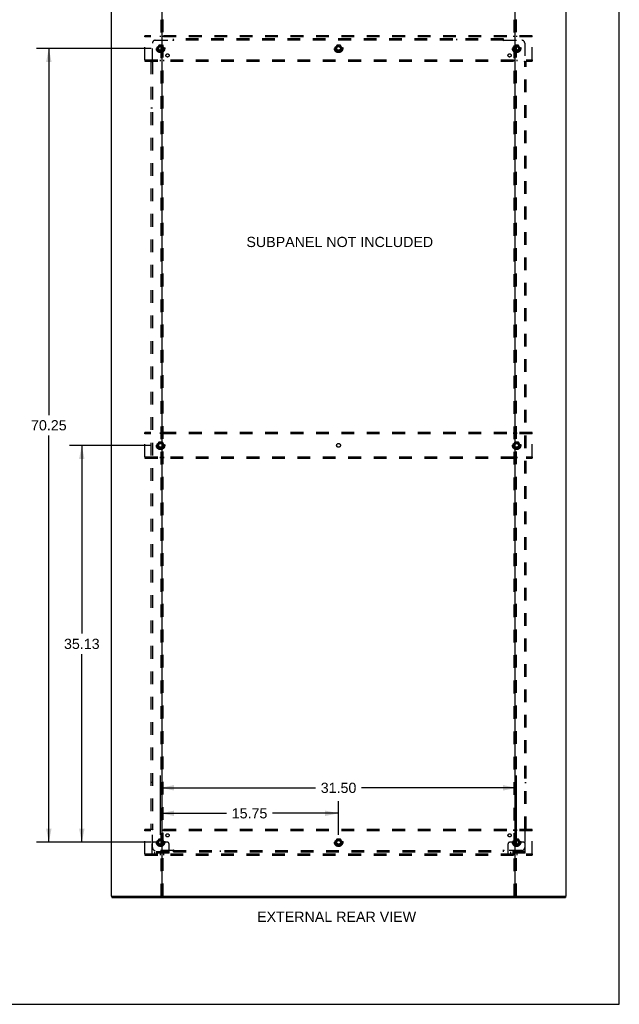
# Model space of a CAD drawing. Header units: inches. Extents: x 0 to 204, y 0 to 132.
# Tile 110 of 113: x 151 to 204, y 0 to 87. Entities that reach past the tile are written whole.
import ezdxf

# ---------------------------------------------------------------- set-up
doc = ezdxf.new("R2010")
doc.units = ezdxf.units.IN
doc.header["$LTSCALE"] = 11.243375
doc.header["$MEASUREMENT"] = 0
doc.linetypes.add('DOT', pattern=[0.2, 0.1, -0.1])
doc.linetypes.add('HIDDEN', pattern=[0.2, 0.1, -0.1])
doc.layers.get('0').update_dxf_attribs({"linetype": 'CONTINUOUS'})
for name, color, linetype in [('DEFAULT_2', 8, 'HIDDEN'), ('DIMENSIONS', 7, 'CONTINUOUS'), ('SUBPANEL', 7, 'CONTINUOUS')]:
    doc.layers.add(name, color=color, linetype=linetype)
doc.styles.get("Standard").update_dxf_attribs({"font": 'arial.ttf'})
doc.dimstyles.new('DIMSTYLE_1', dxfattribs={"dimtxt": 0.901875, "dimasz": 1.2025, "dimexe": 0.09, "dimexo": 0.07, "dimgap": 0.0375, "dimtad": 0, "dimtih": 1, "dimtoh": 1, "dimzin": 4, "dimdsep": 46, "dimtxsty": 'Standard', "dimblk": '_FILLED', "dimblk1": '_FILLED', "dimblk2": '_FILLED', "dimcen": 0.09, "dimadec": 3, "dimazin": 1, "dimtfac": 1, "dimtdec": 3, "dimtofl": 0, "dimtmove": 0, "dimatfit": 3, "dimldrblk": '_FILLED', "dimfxl": 0, "dimtolj": 1, "dimtzin": 4, "dimarcsym": 0})

# ---------------------------------------------------------------- blocks, each defined once
blk = doc.blocks.new('_FILLED')
at = {"color": 0, "linetype": 'ByBlock'}
blk.add_solid([(0, 0), (-1, 0.2), (-1, -0.2)], dxfattribs=at)
blk = doc.blocks.new('*D3')
at = {"layer": 'DIMENSIONS', "color": 2, "linetype": 'Continuous'}
for p, q in [((163.837, 15.011), (163.837, 17.984)), ((179.587, 15.011), (179.587, 17.984)), ((163.837, 16.902), (169.685, 16.902)), ((179.587, 16.902), (173.739, 16.902))]:
    blk.add_line(p, q, dxfattribs=at)
at = {"layer": 'DIMENSIONS', "color": 2, "linetype": 'Continuous', "xscale": 1.2025, "yscale": 1.2025, "zscale": 1.2025, "rotation": 180}
blk.add_blockref('_FILLED', (163.837, 16.902), dxfattribs=at)
at = {"layer": 'DIMENSIONS', "color": 2, "linetype": 'Continuous', "xscale": 1.2025, "yscale": 1.2025, "zscale": 1.2025}
blk.add_blockref('_FILLED', (179.587, 16.902), dxfattribs=at)
at = {"layer": 'DIMENSIONS', "color": 2, "linetype": 'Continuous', "insert": (171.712, 17.353), "char_height": 0.9019, "width": 3.15153, "attachment_point": 2, "line_spacing_factor": 0.9}
blk.add_mtext('15.75', dxfattribs=at)
blk = doc.blocks.new('*D4')
at = {"layer": 'DIMENSIONS', "color": 2, "linetype": 'Continuous'}
for p, q in [((162.995, 84.585), (152.872, 84.585)), ((153.954, 84.585), (153.954, 52.141)), ((153.954, 14.335), (153.954, 50.337)), ((162.995, 14.335), (152.872, 14.335))]:
    blk.add_line(p, q, dxfattribs=at)
at = {"layer": 'DIMENSIONS', "color": 2, "linetype": 'Continuous', "xscale": 1.2025, "yscale": 1.2025, "zscale": 1.2025}
for p, rotation in [((153.954, 84.585), 90), ((153.954, 14.335), 270)]:
    blk.add_blockref('_FILLED', p, dxfattribs=dict(at, rotation=rotation))
at = {"layer": 'DIMENSIONS', "color": 2, "linetype": 'Continuous', "insert": (153.954, 51.69), "char_height": 0.9019, "width": 3.15153, "attachment_point": 2, "line_spacing_factor": 0.9}
blk.add_mtext('70.25', dxfattribs=at)
blk = doc.blocks.new('*D5')
at = {"layer": 'DIMENSIONS', "color": 2, "linetype": 'Continuous'}
for p, q in [((163.837, 15.011), (163.837, 20.239)), ((195.337, 15.011), (195.337, 20.239)), ((163.837, 19.157), (177.56, 19.157)), ((195.337, 19.157), (181.614, 19.157))]:
    blk.add_line(p, q, dxfattribs=at)
at = {"layer": 'DIMENSIONS', "color": 2, "linetype": 'Continuous', "xscale": 1.2025, "yscale": 1.2025, "zscale": 1.2025, "rotation": 180}
blk.add_blockref('_FILLED', (163.837, 19.157), dxfattribs=at)
at = {"layer": 'DIMENSIONS', "color": 2, "linetype": 'Continuous', "xscale": 1.2025, "yscale": 1.2025, "zscale": 1.2025}
blk.add_blockref('_FILLED', (195.337, 19.157), dxfattribs=at)
at = {"layer": 'DIMENSIONS', "color": 2, "linetype": 'Continuous', "insert": (179.587, 19.607), "char_height": 0.9019, "width": 3.15153, "attachment_point": 2, "line_spacing_factor": 0.9}
blk.add_mtext('31.50', dxfattribs=at)
blk = doc.blocks.new('*D6')
at = {"layer": 'DIMENSIONS', "color": 2, "linetype": 'Continuous'}
for p, q in [((162.995, 49.46), (155.79, 49.46)), ((156.872, 49.46), (156.872, 32.799)), ((156.872, 14.335), (156.872, 30.995)), ((162.995, 14.335), (155.79, 14.335))]:
    blk.add_line(p, q, dxfattribs=at)
at = {"layer": 'DIMENSIONS', "color": 2, "linetype": 'Continuous', "xscale": 1.2025, "yscale": 1.2025, "zscale": 1.2025}
for p, rotation in [((156.872, 49.46), 90), ((156.872, 14.335), 270)]:
    blk.add_blockref('_FILLED', p, dxfattribs=dict(at, rotation=rotation))
at = {"layer": 'DIMENSIONS', "color": 2, "linetype": 'Continuous', "insert": (156.872, 32.348), "char_height": 0.9019, "width": 3.15153, "attachment_point": 2, "line_spacing_factor": 0.9}
blk.add_mtext('35.13', dxfattribs=at)

msp = doc.modelspace()

# ---------------------------------------------------------------- linework, layer by layer
at = {"color": 7, "linetype": 'Continuous'}
for p, q in [((204.425, 0), (204.425, 132.275)), ((159.514, 9.564), (159.514, 9.46)), ((163.903, 9.564), (195.271, 9.564)), ((199.66, 9.564), (199.66, 9.46)), ((0, 0), (204.425, 0))]:
    msp.add_line(p, q, dxfattribs=at)
at = {"color": 3, "linetype": 'Continuous'}
for p, q in [((159.462, 89.356), (159.462, 9.564)), ((163.962, 89.356), (163.962, 9.564)), ((195.212, 9.564), (195.212, 89.356)), ((199.712, 9.564), (199.712, 89.356)), ((159.462, 9.564), (163.903, 9.564)), ((159.514, 9.46), (199.66, 9.46)), ((195.271, 9.564), (199.712, 9.564))]:
    msp.add_line(p, q, dxfattribs=at)
at = {"layer": 'DEFAULT_2', "color": 8, "linetype": 'HIDDEN'}
for p, q in [((163.858, 89.356), (163.858, 9.564)), ((164.066, 9.564), (164.066, 89.356)), ((195.108, 89.356), (195.108, 9.564)), ((195.316, 9.564), (195.316, 89.356)), ((162.462, 85.606), (162.462, 85.71)), ((196.712, 85.71), (162.462, 85.71)), ((162.462, 83.564), (162.462, 85.606)), ((196.712, 85.606), (162.462, 85.606)), ((163.812, 85.71), (163.812, 85.606)), ((164.112, 85.606), (164.112, 85.71)), ((195.062, 85.71), (195.062, 85.606)), ((195.362, 85.606), (195.362, 85.71)), ((196.712, 85.606), (196.712, 85.71)), ((196.712, 83.564), (196.712, 85.606)), ((163.674, 84.857), (163.52, 84.59)), ((163.52, 84.58), (163.674, 84.312)), ((163.992, 84.862), (163.683, 84.862)), ((164.155, 84.59), (164, 84.857)), ((164, 84.312), (164.155, 84.58)), ((179.424, 84.857), (179.27, 84.59)), ((179.27, 84.58), (179.424, 84.312)), ((179.742, 84.862), (179.433, 84.862)), ((179.905, 84.59), (179.75, 84.857)), ((179.75, 84.312), (179.905, 84.58)), ((195.174, 84.857), (195.02, 84.59)), ((195.02, 84.58), (195.174, 84.312)), ((195.492, 84.862), (195.183, 84.862)), ((195.655, 84.59), (195.5, 84.857)), ((195.5, 84.312), (195.655, 84.58)), ((163.992, 84.307), (163.683, 84.307)), ((179.742, 84.307), (179.433, 84.307)), ((195.492, 84.307), (195.183, 84.307)), ((162.462, 83.564), (162.462, 83.46)), ((162.462, 83.564), (196.712, 83.564)), ((162.462, 83.46), (196.712, 83.46)), ((163.812, 83.564), (163.812, 83.46)), ((164.112, 83.564), (164.112, 83.46)), ((195.062, 83.564), (195.062, 83.46)), ((195.362, 83.564), (195.362, 83.46)), ((196.712, 83.564), (196.712, 83.46)), ((162.462, 50.481), (162.462, 50.585)), ((196.712, 50.585), (162.462, 50.585)), ((163.812, 50.585), (163.812, 50.481)), ((164.112, 50.481), (164.112, 50.585)), ((195.062, 50.585), (195.062, 50.481)), ((195.362, 50.481), (195.362, 50.585)), ((196.712, 50.481), (196.712, 50.585)), ((162.462, 48.439), (162.462, 50.481)), ((196.712, 50.481), (162.462, 50.481)), ((163.674, 49.732), (163.52, 49.465)), ((163.992, 49.737), (163.683, 49.737)), ((164.155, 49.465), (164, 49.732)), ((195.174, 49.732), (195.02, 49.465)), ((195.492, 49.737), (195.183, 49.737)), ((195.655, 49.465), (195.5, 49.732)), ((196.712, 48.439), (196.712, 50.481)), ((163.52, 49.455), (163.674, 49.187)), ((163.992, 49.182), (163.683, 49.182)), ((164, 49.187), (164.155, 49.455)), ((195.02, 49.455), (195.174, 49.187)), ((195.492, 49.182), (195.183, 49.182)), ((195.5, 49.187), (195.655, 49.455)), ((162.462, 48.439), (162.462, 48.335)), ((162.462, 48.439), (196.712, 48.439)), ((162.462, 48.335), (196.712, 48.335)), ((163.812, 48.439), (163.812, 48.335)), ((164.112, 48.439), (164.112, 48.335)), ((195.062, 48.439), (195.062, 48.335)), ((195.362, 48.439), (195.362, 48.335)), ((196.712, 48.439), (196.712, 48.335)), ((196.712, 15.46), (162.462, 15.46)), ((162.462, 15.356), (162.462, 15.46)), ((196.712, 15.356), (162.462, 15.356)), ((162.462, 13.314), (162.462, 15.356)), ((163.812, 15.46), (163.812, 15.356)), ((164.112, 15.356), (164.112, 15.46)), ((195.062, 15.46), (195.062, 15.356)), ((195.362, 15.356), (195.362, 15.46)), ((196.712, 15.356), (196.712, 15.46)), ((196.712, 13.314), (196.712, 15.356)), ((163.087, 13.387), (163.087, 14.21)), ((163.301, 14.335), (163.212, 14.335)), ((163.423, 14.335), (163.301, 14.335)), ((163.662, 14.335), (163.423, 14.335)), ((163.674, 14.607), (163.52, 14.34)), ((163.52, 14.33), (163.674, 14.062)), ((163.992, 14.612), (163.683, 14.612)), ((163.992, 14.057), (163.683, 14.057)), ((164.155, 14.34), (164, 14.607)), ((164, 14.062), (164.155, 14.33)), ((164.012, 14.335), (164.251, 14.335)), ((164.373, 14.335), (164.251, 14.335)), ((164.462, 14.335), (164.373, 14.335)), ((164.587, 13.387), (164.587, 14.21)), ((179.424, 14.607), (179.27, 14.34)), ((179.27, 14.33), (179.424, 14.062)), ((179.742, 14.612), (179.433, 14.612)), ((179.742, 14.057), (179.433, 14.057)), ((179.905, 14.34), (179.75, 14.607)), ((179.75, 14.062), (179.905, 14.33)), ((194.587, 13.387), (194.587, 14.21)), ((194.801, 14.335), (194.712, 14.335)), ((194.923, 14.335), (194.801, 14.335)), ((195.162, 14.335), (194.923, 14.335)), ((195.174, 14.607), (195.02, 14.34)), ((195.02, 14.33), (195.174, 14.062)), ((195.492, 14.612), (195.183, 14.612)), ((195.492, 14.057), (195.183, 14.057)), ((195.655, 14.34), (195.5, 14.607)), ((195.5, 14.062), (195.655, 14.33)), ((195.512, 14.335), (195.751, 14.335)), ((195.873, 14.335), (195.751, 14.335)), ((195.962, 14.335), (195.873, 14.335)), ((196.087, 13.387), (196.087, 14.21)), ((162.462, 13.314), (196.712, 13.314)), ((162.462, 13.314), (162.462, 13.21)), ((162.462, 13.21), (196.712, 13.21)), ((164.587, 13.491), (163.087, 13.491)), ((164.587, 13.387), (163.087, 13.387)), ((163.334, 13.387), (163.334, 13.491)), ((163.59, 13.387), (163.59, 13.491)), ((163.812, 13.314), (163.812, 13.21)), ((164.084, 13.387), (164.084, 13.491)), ((164.112, 13.314), (164.112, 13.21)), ((164.34, 13.387), (164.34, 13.491)), ((196.087, 13.491), (194.587, 13.491)), ((196.087, 13.387), (194.587, 13.387)), ((194.834, 13.387), (194.834, 13.491)), ((195.062, 13.314), (195.062, 13.21)), ((195.09, 13.387), (195.09, 13.491)), ((195.362, 13.314), (195.362, 13.21)), ((195.584, 13.387), (195.584, 13.491)), ((195.84, 13.387), (195.84, 13.491)), ((196.712, 13.314), (196.712, 13.21))]:
    msp.add_line(p, q, dxfattribs=at)
for centre, radius in [((163.837, 84.585), 0.372), ((163.837, 84.585), 0.356), ((163.837, 84.585), 0.312), ((163.837, 84.585), 0.204), ((163.837, 84.585), 0.188), ((163.837, 84.585), 0.183), ((163.837, 84.585), 0.165), ((179.587, 84.585), 0.372), ((179.587, 84.585), 0.356), ((179.587, 84.585), 0.312), ((179.587, 84.585), 0.204), ((179.587, 84.585), 0.188), ((179.587, 84.585), 0.183), ((179.587, 84.585), 0.165), ((195.337, 84.585), 0.372), ((195.337, 84.585), 0.356), ((195.337, 84.585), 0.312), ((195.337, 84.585), 0.204), ((195.337, 84.585), 0.188), ((195.337, 84.585), 0.183), ((195.337, 84.585), 0.165), ((163.837, 49.46), 0.372), ((163.837, 49.46), 0.356), ((163.837, 49.46), 0.312), ((163.837, 49.46), 0.204), ((195.337, 49.46), 0.372), ((195.337, 49.46), 0.356), ((195.337, 49.46), 0.312), ((195.337, 49.46), 0.204), ((163.837, 49.46), 0.188), ((163.837, 49.46), 0.183), ((163.837, 49.46), 0.165), ((195.337, 49.46), 0.188), ((195.337, 49.46), 0.183), ((195.337, 49.46), 0.165), ((163.837, 14.335), 0.372), ((163.837, 14.335), 0.356), ((163.837, 14.335), 0.312), ((163.837, 14.335), 0.204), ((163.837, 14.335), 0.188), ((163.837, 14.335), 0.183), ((163.837, 14.335), 0.165), ((179.587, 14.335), 0.372), ((179.587, 14.335), 0.356), ((179.587, 14.335), 0.312), ((179.587, 14.335), 0.204), ((179.587, 14.335), 0.188), ((179.587, 14.335), 0.183), ((179.587, 14.335), 0.165), ((195.337, 14.335), 0.372), ((195.337, 14.335), 0.356), ((195.337, 14.335), 0.312), ((195.337, 14.335), 0.204), ((195.337, 14.335), 0.188), ((195.337, 14.335), 0.183), ((195.337, 14.335), 0.165)]:
    msp.add_circle(centre, radius, dxfattribs=at)
at = {"layer": 'DEFAULT_2', "color": 8, "linetype": 'DOT'}
for centre in [(163.837, 84.585), (179.587, 84.585), (195.337, 84.585), (163.837, 49.46), (179.587, 49.46), (195.337, 49.46), (163.837, 14.335), (179.587, 14.335), (195.337, 14.335)]:
    msp.add_circle(centre, 0.17, dxfattribs=at)
at = {"layer": 'DEFAULT_2', "color": 8, "linetype": 'HIDDEN'}
for centre, radius, start, end in [((163.528, 84.585), 0.01, 150.01268, 209.98829), ((163.683, 84.852), 0.01, 90.01235, 149.98915), ((163.992, 84.852), 0.01, 30.01204, 89.98872), ((164.146, 84.585), 0.01, 330.01268, 29.98829), ((179.278, 84.585), 0.01, 150.01268, 209.98829), ((179.433, 84.852), 0.01, 90.01235, 149.98915), ((179.742, 84.852), 0.01, 30.01204, 89.98872), ((179.896, 84.585), 0.01, 330.01268, 29.98829), ((195.028, 84.585), 0.01, 150.01268, 209.98829), ((195.183, 84.852), 0.01, 90.01235, 149.98915), ((195.492, 84.852), 0.01, 30.01204, 89.98872), ((195.646, 84.585), 0.01, 330.01268, 29.98829), ((163.683, 84.317), 0.01, 210.01204, 269.98872), ((163.992, 84.317), 0.01, 270.01235, 329.98915), ((179.433, 84.317), 0.01, 210.01204, 269.98872), ((179.742, 84.317), 0.01, 270.01235, 329.98915), ((195.183, 84.317), 0.01, 210.01204, 269.98872), ((195.492, 84.317), 0.01, 270.01235, 329.98915), ((163.683, 49.727), 0.01, 90.01235, 149.98915), ((163.992, 49.727), 0.01, 30.01204, 89.98872), ((195.183, 49.727), 0.01, 90.01235, 149.98915), ((195.492, 49.727), 0.01, 30.01204, 89.98872), ((163.528, 49.46), 0.01, 150.01268, 209.98829), ((163.683, 49.192), 0.01, 210.01204, 269.98872), ((163.992, 49.192), 0.01, 270.01235, 329.98915), ((164.146, 49.46), 0.01, 330.01268, 29.98829), ((195.028, 49.46), 0.01, 150.01268, 209.98829), ((195.183, 49.192), 0.01, 210.01204, 269.98872), ((195.492, 49.192), 0.01, 270.01235, 329.98915), ((195.646, 49.46), 0.01, 330.01268, 29.98829), ((163.212, 14.21), 0.125, 90, 180), ((163.528, 14.335), 0.01, 150.01268, 209.98829), ((163.837, 14.335), 0.175, 180, 360), ((163.683, 14.602), 0.01, 90.01235, 149.98915), ((163.683, 14.067), 0.01, 210.01204, 269.98872), ((163.992, 14.602), 0.01, 30.01204, 89.98872), ((163.992, 14.067), 0.01, 270.01235, 329.98915), ((164.146, 14.335), 0.01, 330.01268, 29.98829), ((164.462, 14.21), 0.125, 0, 90), ((179.278, 14.335), 0.01, 150.01268, 209.98829), ((179.433, 14.602), 0.01, 90.01235, 149.98915), ((179.433, 14.067), 0.01, 210.01204, 269.98872), ((179.742, 14.602), 0.01, 30.01204, 89.98872), ((179.742, 14.067), 0.01, 270.01235, 329.98915), ((179.896, 14.335), 0.01, 330.01268, 29.98829), ((194.712, 14.21), 0.125, 90, 180), ((195.028, 14.335), 0.01, 150.01268, 209.98829), ((195.337, 14.335), 0.175, 180, 360), ((195.183, 14.602), 0.01, 90.01235, 149.98915), ((195.183, 14.067), 0.01, 210.01204, 269.98872), ((195.492, 14.602), 0.01, 30.01204, 89.98872), ((195.492, 14.067), 0.01, 270.01235, 329.98915), ((195.646, 14.335), 0.01, 330.01268, 29.98829), ((195.962, 14.21), 0.125, 0, 90)]:
    msp.add_arc(centre, radius, start, end, dxfattribs=at)
at = {"layer": 'SUBPANEL', "color": 8, "linetype": 'HIDDEN'}
for p, q in [((164.993, 85.262), (164.993, 85.428)), ((194.181, 85.428), (164.993, 85.428)), ((169.118, 85.303), (169.118, 85.428)), ((190.056, 85.303), (190.056, 85.428)), ((194.181, 85.262), (194.181, 85.428)), ((163.118, 83.464), (163.118, 85.053)), ((163.368, 85.303), (164.958, 85.303)), ((164.976, 85.322), (164.97, 85.316)), ((194.181, 85.303), (164.993, 85.303)), ((194.216, 85.303), (195.806, 85.303)), ((196.056, 85.053), (196.056, 83.464)), ((162.993, 83.428), (162.993, 15.491)), ((162.993, 83.428), (163.159, 83.428)), ((163.118, 83.428), (163.118, 15.491)), ((196.015, 83.428), (196.181, 83.428)), ((196.056, 15.491), (196.056, 83.428)), ((196.075, 83.445), (196.068, 83.452)), ((196.181, 15.491), (196.181, 83.428)), ((163.118, 79.303), (162.993, 79.303)), ((196.056, 79.303), (196.181, 79.303)), ((163.118, 19.616), (162.993, 19.616)), ((196.056, 19.616), (196.181, 19.616)), ((162.993, 15.491), (163.159, 15.491)), ((163.1, 15.474), (163.106, 15.467)), ((163.118, 13.866), (163.118, 15.455)), ((196.015, 15.491), (196.181, 15.491)), ((196.056, 15.455), (196.056, 13.866)), ((164.958, 13.616), (163.368, 13.616)), ((164.993, 13.491), (164.993, 13.657)), ((164.993, 13.616), (194.181, 13.616)), ((164.993, 13.491), (194.181, 13.491)), ((169.118, 13.616), (169.118, 13.491)), ((190.056, 13.616), (190.056, 13.491)), ((194.181, 13.491), (194.181, 13.657)), ((194.198, 13.597), (194.204, 13.603)), ((195.806, 13.616), (194.216, 13.616))]:
    msp.add_line(p, q, dxfattribs=at)
for points in [[(164.97, 85.316), (164.968, 85.314), (164.966, 85.312), (164.964, 85.31), (164.963, 85.308), (164.961, 85.306), (164.959, 85.305), (164.958, 85.303)], [(164.971, 85.284), (164.968, 85.289), (164.967, 85.291), (164.965, 85.293), (164.964, 85.296), (164.962, 85.298), (164.961, 85.3), (164.959, 85.302), (164.958, 85.303)], [(164.993, 85.262), (164.992, 85.263), (164.99, 85.264), (164.988, 85.265), (164.987, 85.266), (164.985, 85.267), (164.984, 85.268), (164.982, 85.269), (164.98, 85.271), (164.979, 85.272), (164.978, 85.274), (164.976, 85.276), (164.975, 85.278), (164.974, 85.28), (164.972, 85.282), (164.971, 85.284)], [(164.993, 85.342), (164.992, 85.34), (164.99, 85.338), (164.989, 85.335), (164.987, 85.334), (164.985, 85.332), (164.984, 85.33), (164.982, 85.328), (164.981, 85.327), (164.979, 85.325), (164.978, 85.323), (164.976, 85.322)], [(194.181, 85.342), (194.182, 85.34), (194.184, 85.338), (194.186, 85.335), (194.187, 85.334), (194.189, 85.332), (194.19, 85.33), (194.192, 85.328), (194.193, 85.327), (194.195, 85.325), (194.196, 85.323), (194.198, 85.322)], [(194.181, 85.262), (194.183, 85.263), (194.184, 85.264), (194.186, 85.265), (194.188, 85.266), (194.189, 85.267), (194.191, 85.268), (194.192, 85.269), (194.194, 85.271), (194.195, 85.272), (194.197, 85.274), (194.198, 85.276), (194.199, 85.278), (194.201, 85.28), (194.202, 85.282), (194.203, 85.284), (194.206, 85.289)], [(194.198, 85.322), (194.204, 85.316), (194.206, 85.314), (194.208, 85.312), (194.21, 85.31), (194.212, 85.308), (194.213, 85.306), (194.215, 85.305), (194.216, 85.303)], [(194.206, 85.289), (194.207, 85.291), (194.209, 85.293), (194.21, 85.296), (194.212, 85.298), (194.213, 85.3), (194.215, 85.302), (194.216, 85.303)], [(163.08, 83.428), (163.082, 83.43), (163.084, 83.431), (163.086, 83.433), (163.088, 83.435), (163.09, 83.436), (163.092, 83.438), (163.093, 83.439), (163.095, 83.441), (163.097, 83.442), (163.098, 83.444), (163.1, 83.445)], [(163.1, 83.445), (163.106, 83.452), (163.108, 83.454), (163.11, 83.456), (163.112, 83.457), (163.113, 83.459), (163.115, 83.461), (163.117, 83.462), (163.118, 83.464)], [(163.133, 83.453), (163.131, 83.455), (163.128, 83.456), (163.126, 83.458), (163.124, 83.459), (163.122, 83.461), (163.12, 83.462), (163.118, 83.464)], [(163.159, 83.428), (163.159, 83.43), (163.158, 83.432), (163.157, 83.433), (163.156, 83.435), (163.155, 83.437), (163.154, 83.438), (163.152, 83.44), (163.151, 83.441), (163.149, 83.443), (163.148, 83.444), (163.146, 83.445), (163.144, 83.447), (163.142, 83.448), (163.14, 83.449), (163.138, 83.451), (163.133, 83.453)], [(196.015, 83.428), (196.016, 83.43), (196.016, 83.432), (196.017, 83.433), (196.018, 83.435), (196.019, 83.437), (196.02, 83.438), (196.022, 83.44), (196.023, 83.441), (196.025, 83.443), (196.027, 83.444), (196.028, 83.445), (196.03, 83.447), (196.032, 83.448), (196.034, 83.449), (196.037, 83.451)], [(196.037, 83.451), (196.041, 83.453), (196.043, 83.455), (196.046, 83.456), (196.048, 83.458), (196.05, 83.459), (196.052, 83.461), (196.054, 83.462), (196.056, 83.464)], [(196.068, 83.452), (196.066, 83.454), (196.064, 83.456), (196.063, 83.457), (196.061, 83.459), (196.059, 83.461), (196.057, 83.462), (196.056, 83.464)], [(196.094, 83.428), (196.092, 83.43), (196.09, 83.431), (196.088, 83.433), (196.086, 83.435), (196.084, 83.436), (196.082, 83.438), (196.081, 83.439), (196.079, 83.441), (196.078, 83.442), (196.076, 83.444), (196.075, 83.445)], [(163.08, 15.491), (163.082, 15.489), (163.084, 15.488), (163.086, 15.486), (163.088, 15.484), (163.09, 15.483), (163.092, 15.481), (163.093, 15.48), (163.095, 15.478), (163.097, 15.477), (163.098, 15.475), (163.1, 15.474)], [(163.106, 15.467), (163.108, 15.465), (163.11, 15.464), (163.112, 15.462), (163.113, 15.46), (163.115, 15.458), (163.117, 15.457), (163.118, 15.455)], [(163.138, 15.468), (163.133, 15.466), (163.131, 15.464), (163.128, 15.463), (163.126, 15.461), (163.124, 15.46), (163.122, 15.458), (163.12, 15.457), (163.118, 15.455)], [(163.159, 15.491), (163.159, 15.489), (163.158, 15.487), (163.157, 15.486), (163.156, 15.484), (163.155, 15.482), (163.154, 15.481), (163.152, 15.479), (163.151, 15.478), (163.149, 15.476), (163.148, 15.475), (163.146, 15.474), (163.144, 15.472), (163.142, 15.471), (163.14, 15.47), (163.138, 15.468)], [(196.015, 15.491), (196.016, 15.489), (196.016, 15.487), (196.017, 15.486), (196.018, 15.484), (196.019, 15.482), (196.02, 15.481), (196.022, 15.479), (196.023, 15.478), (196.025, 15.476), (196.027, 15.475), (196.028, 15.474), (196.03, 15.472), (196.032, 15.471), (196.034, 15.47), (196.037, 15.468), (196.041, 15.466)], [(196.041, 15.466), (196.043, 15.464), (196.046, 15.463), (196.048, 15.461), (196.05, 15.46), (196.052, 15.458), (196.054, 15.457), (196.056, 15.455)], [(196.075, 15.474), (196.068, 15.467), (196.066, 15.465), (196.064, 15.464), (196.063, 15.462), (196.061, 15.46), (196.059, 15.458), (196.057, 15.457), (196.056, 15.455)], [(196.094, 15.491), (196.092, 15.489), (196.09, 15.488), (196.088, 15.486), (196.086, 15.484), (196.084, 15.483), (196.082, 15.481), (196.081, 15.48), (196.079, 15.478), (196.078, 15.477), (196.076, 15.475), (196.075, 15.474)], [(164.968, 13.631), (164.967, 13.628), (164.965, 13.626), (164.964, 13.623), (164.962, 13.621), (164.961, 13.619), (164.959, 13.617), (164.958, 13.616)], [(164.976, 13.597), (164.97, 13.603), (164.968, 13.605), (164.966, 13.607), (164.964, 13.609), (164.963, 13.611), (164.961, 13.613), (164.959, 13.614), (164.958, 13.616)], [(164.993, 13.657), (164.992, 13.656), (164.99, 13.655), (164.988, 13.654), (164.987, 13.653), (164.985, 13.652), (164.984, 13.651), (164.982, 13.65), (164.98, 13.648), (164.979, 13.647), (164.978, 13.645), (164.976, 13.643), (164.975, 13.641), (164.974, 13.639), (164.972, 13.637), (164.971, 13.635), (164.968, 13.631)], [(164.993, 13.577), (164.992, 13.579), (164.99, 13.582), (164.989, 13.584), (164.987, 13.586), (164.985, 13.587), (164.984, 13.589), (164.982, 13.591), (164.981, 13.592), (164.979, 13.594), (164.978, 13.596), (164.976, 13.597)], [(194.181, 13.657), (194.183, 13.656), (194.184, 13.655), (194.186, 13.654), (194.188, 13.653), (194.189, 13.652), (194.191, 13.651), (194.192, 13.65), (194.194, 13.648), (194.195, 13.647), (194.197, 13.645), (194.198, 13.643), (194.199, 13.641), (194.201, 13.639), (194.202, 13.637), (194.203, 13.635)], [(194.181, 13.577), (194.182, 13.579), (194.184, 13.582), (194.186, 13.584), (194.187, 13.586), (194.189, 13.587), (194.19, 13.589), (194.192, 13.591), (194.193, 13.592), (194.195, 13.594), (194.196, 13.596), (194.198, 13.597)], [(194.203, 13.635), (194.206, 13.631), (194.207, 13.628), (194.209, 13.626), (194.21, 13.623), (194.212, 13.621), (194.213, 13.619), (194.215, 13.617), (194.216, 13.616)], [(194.204, 13.603), (194.206, 13.605), (194.208, 13.607), (194.21, 13.609), (194.212, 13.611), (194.213, 13.613), (194.215, 13.614), (194.216, 13.616)]]:
    msp.add_lwpolyline(points, dxfattribs=at)
for centre, radius in [((163.837, 84.585), 0.25), ((179.587, 84.585), 0.25), ((195.337, 84.585), 0.25), ((164.456, 83.966), 0.141), ((194.718, 83.966), 0.141), ((163.837, 49.46), 0.25), ((195.337, 49.46), 0.25), ((164.456, 14.953), 0.141), ((194.718, 14.953), 0.141), ((163.837, 14.335), 0.25), ((179.587, 14.335), 0.25), ((195.337, 14.335), 0.25)]:
    msp.add_circle(centre, radius, dxfattribs=at)
for centre, start, end in [((163.368, 85.053), 90, 180), ((195.806, 85.053), 0, 90), ((163.368, 13.866), 180, 270), ((195.806, 13.866), 270, 360)]:
    msp.add_arc(centre, 0.25, start, end, dxfattribs=at)

# ---------------------------------------------------------------- texts
at = {"layer": 'DIMENSIONS', "color": 2, "linetype": 'Continuous', "char_height": 0.90187, "attachment_point": 2, "line_spacing_factor": 0.9}
for s, insert, width in [('SUBPANEL NOT INCLUDED', (179.694, 67.911), 16.49191), ('EXTERNAL REAR VIEW', (179.414, 8.197), 14.04109)]:
    msp.add_mtext(s, dxfattribs=dict(at, insert=insert, width=width))

# ---------------------------------------------------------------- dimensions: what is measured, and where the dimension line sits
at = {"layer": 'DIMENSIONS', "color": 2, "linetype": 'Continuous'}
for base, p1, p2, angle, picture, middle in [((153.954, 84.585), (163.065, 14.335), (163.065, 84.585), 90, '*D4', (153.958, 51.234)), ((156.871938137, 14.334522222), (163.065333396, 49.459522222), (163.065333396, 14.334522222), 270, '*D6', (156.870022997, 31.89199386))]:
    dim = msp.add_linear_dim(base=base, p1=p1, p2=p2, angle=angle, dimstyle='DIMSTYLE_1', dxfattribs=at)
    dim.commit()
    dim.dimension.update_dxf_attribs({"geometry": picture, "text_midpoint": middle, "dimtype": 160})
for base, p2, picture, middle in [((195.337, 19.157), (195.337, 14.941), '*D5', (179.585, 19.152)), ((179.587, 16.902), (179.587, 14.941), '*D3', (171.754, 16.897))]:
    dim = msp.add_linear_dim(base=base, p1=(163.837, 14.941), p2=p2, dimstyle='DIMSTYLE_1', dxfattribs=at)
    dim.commit()
    dim.dimension.update_dxf_attribs({"geometry": picture, "text_midpoint": middle, "dimtype": 160})

doc.saveas('drawing.dxf')
